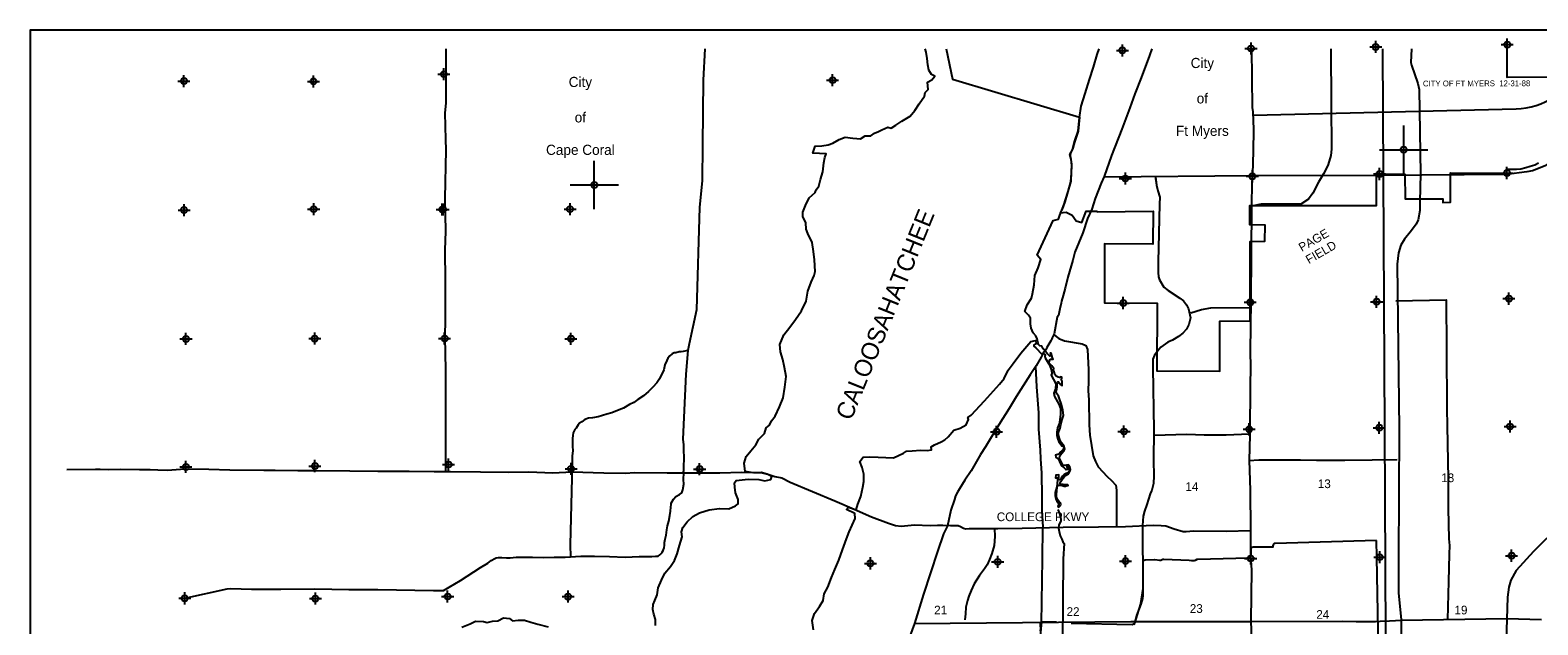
# Model space of a CAD drawing. Extents: x 164447 to 260447, y 765761 to 829592.
# Tile 14 of 16: x 164447 to 226811, y 804994 to 829592. Entities that reach past the tile are written whole.
import ezdxf
from ezdxf.enums import TextEntityAlignment as Align

# ---------------------------------------------------------------- set-up
doc = ezdxf.new("R2010")
doc.units = 0
doc.header["$LTSCALE"] = 800
doc.header["$PDMODE"] = 34
doc.header["$PDSIZE"] = 250
for name, pattern in [('DASHED', [0]), ('LTYPE0', [0]), ('STREAM', [0])]:
    doc.linetypes.add(name, pattern=pattern)
doc.layers.get('0').update_dxf_attribs({"linetype": 'CONTINUOUS'})
for name, color, linetype in [('700', 7, 'LTYPE0'), ('BORDER', 1, 'CONTINUOUS'), ('CITY', 14, 'DASHED'), ('MAJROADS', 9, 'CONTINUOUS'), ('RR', 13, 'CONTINUOUS'), ('SEC', 2, 'CONTINUOUS'), ('TEXT', 7, 'CONTINUOUS'), ('TRUNKS', 5, 'STREAM'), ('WATER', 4, 'CONTINUOUS'), ('WSHEDS', 3, 'CONTINUOUS')]:
    doc.layers.add(name, color=color, linetype=linetype)

# ---------------------------------------------------------------- blocks, each defined once
blk = doc.blocks.new('TICK')
at = {"color": 0}
for points in [[(500, 0), (500, 1000)], [(0, 500), (1000, 500)]]:
    blk.add_lwpolyline(points, dxfattribs=at)
blk.add_point((500, 500), dxfattribs=at)

msp = doc.modelspace()

# ---------------------------------------------------------------- linework, layer by layer
at = {"layer": '700', "color": 0}
msp.add_line((211000.455252, 823462.115235), (211039.610424, 823185.913297), dxfattribs=at)
at = {"layer": 'BORDER', "color": 0}
msp.add_lwpolyline([(164447.020738, 766591.706349), (260447.020738, 766591.706349), (260447.020738, 829591.706349), (164447.020738, 829591.706349)], close=True, dxfattribs=at)
at = {"layer": 'CITY', "color": 0}
for points in [[(202337.04706, 828822.980188), (202594.425116, 827569.691756), (207856.035872, 825994.651083), (207790.266067, 825406.836701), (207641.608236, 824954.608467), (207580.82256, 824717.074259), (207482.646777, 824505.768005), (207463.898887, 824406.240027), (207486.766995, 824312.561854), (207525.324593, 824059.508808), (207490.626477, 823349.448809), (207348.344186, 822817.049562), (207249.133556, 822495.150465), (207134.611912, 822186.162686), (207057.338555, 822041.254977), (207301.16256, 822058.241214), (207545.703239, 821937.242949), (207709.094802, 821707.226743), (207945.430866, 821635.838443), (208122.103447, 822104.858564), (208564.264244, 822104.858564), (208582.511217, 822076.479624), (210897.197966, 822103.346474), (210892.376197, 820733.257724), (208888.367575, 820746.825105), (208889.117075, 818314.908874), (211063.826302, 818296.861494), (211055.930282, 815499.773256), (213662.648946, 815481.470296), (213660.828284, 817553.252237), (214916.94182, 817565.942625), (214907.91813, 820850.56569), (215521.529033, 820859.58938), (215532.401591, 821530.463208), (214899.192004, 821541.174557), (214898.894441, 822339.474497), (220142.883703, 822343.096094), (220141.658179, 823629.86213), (221314.737845, 823638.885819), (221320.385153, 822611.116173), (222876.172716, 822619.091637), (222875.83617, 822465.806153), (223201.695133, 822473.192303), (223191.66531, 823684.004268), (225534.392554, 823682.163083), (225542.861665, 823844.17822), (225929.738805, 823843.694687), (226109.973536, 823861.655984), (226320.003175, 823907.686545), (226492.02296, 823966.991202), (226680.575957, 824026.275195), (226832.776552, 824102.137859)], [(228085.472572, 827651.911488), (225546.848332, 827636.380374), (225546.477085, 828822.980188)]]:
    msp.add_lwpolyline(points, dxfattribs=at)
at = {"layer": 'MAJROADS', "color": 0}
for points in [[(181640.645945, 828822.980188), (181643.440311, 827833.675899), (181642.544634, 826576.745586), (181597.61925, 826166.477709), (181631.414874, 825068.503409), (181636.640565, 824641.106294), (181604.980806, 822621.861265), (181628.604179, 821280.954224), (181606.033724, 820493.440307), (181613.51717, 819236.448162), (181611.075693, 817770.039769), (181595.338562, 816772.985939), (181608.943376, 816345.526992), (181627.279226, 815423.637943), (181627.805685, 814359.427464), (181633.743331, 812892.957239), (181633.527806, 811728.197281)], [(192348.940769, 828822.980188), (192290.092885, 827517.881316), (192261.662196, 824853.525552), (192250.375056, 823353.742632), (192133.25491, 822265.334548), (192009.182816, 818026.418351), (191705.2726, 816612.629168), (191644.604058, 816344.952947), (191561.755294, 815356.836744), (191449.34868, 812667.97552), (191449.34868, 812667.97552)], [(210840.594058, 828822.980188), (210742.619433, 828549.077867), (210408.970276, 827621.406639), (210144.270897, 826952.993575), (209938.905532, 826376.318042), (209605.565534, 825490.54243), (209178.633046, 824412.727136), (208878.871374, 823535.08332), (208751.205902, 823267.878857), (208503.450265, 822624.479499), (208357.728074, 822181.437113), (208187.301338, 821797.234085), (207990.191432, 821203.738474), (207665.91071, 820410.071385), (207579.70803, 820083.9039), (207502.502793, 819841.465815), (207442.179467, 819615.662313), (207373.415185, 819381.541519), (207252.7067, 818921.555391), (207175.006807, 818612.08432), (207106.304357, 818386.342649), (207097.245082, 818294.234126), (207045.239047, 818059.989668), (206984.606561, 817792.29055), (206933.775333, 817717.249433), (206803.018261, 817031.08881), (206743.560583, 816922.593032), (206717.990389, 816864.124666), (206709.302106, 816822.290882), (206666.78817, 816738.80881), (206505.606205, 816471.851675), (206454.589482, 816371.673189), (206361.61531, 816263.424739), (206268.022819, 816071.385057), (206055.824131, 815704.249436), (205810.10895, 815337.361143), (205233.527052, 814419.862167), (204945.050607, 813935.975309), (204521.147886, 813268.737053), (204207.47224, 812776.656567), (203969.76519, 812359.431703), (203757.875662, 812034.191698), (203375.806725, 811358.265159), (203113.209634, 810974.742283), (202884.376363, 810624.488573), (202799.533987, 810482.661798), (202722.94707, 810324.014945), (202679.938478, 810173.499887), (202534.27812, 809738.836625), (202395.451084, 809094.63345), (202225.333508, 808752.326039), (201977.021383, 808033.514571), (201402.511744, 806261.283195), (201024.864683, 805049.030939), (200836.628556, 804522.506481)], [(239659.734963, 829125.78601), (237457.25252, 829120.251986), (234803.139773, 829119.320624), (233653.387935, 829063.086557), (233231.142487, 829009.431172), (232918.257192, 828900.699838), (232309.840542, 828621.104587), (231896.815535, 828295.54948), (227548.876036, 824270.768242), (227303.140859, 824083.408268), (227108.240514, 823981.46881), (226596.539609, 823778.832206), (226362.160759, 823725.260804), (225507.739139, 823624.046956), (220256.997793, 823575.631249), (214986.639389, 823563.389755), (208874.440157, 823507.764779)], [(214962.573927, 828822.980188), (214993.369725, 826398.399708), (215025.514174, 826213.822794), (215045.233215, 825484.70305), (215030.192906, 824588.261548), (215014.77904, 823641.548808), (214987.153039, 823306.593993), (214962.987076, 822309.672273), (214942.228158, 818388.453375), (214918.409256, 816310.637758), (214921.744774, 815631.913773), (214908.011915, 814911.421607), (214893.318667, 812934.086209), (214892.758332, 812858.67935), (214868.094292, 811794.729311), (214909.213381, 810562.7104), (214922.208393, 808928.708355), (214930.996254, 807856.130739), (214960.027727, 807252.626833), (214944.587365, 805174.748957), (215017.201812, 802543.202597)], [(218249.033332, 828822.980188), (218258.122777, 826543.188888), (218277.51279, 824666.113342), (218250.422007, 824406.56357), (218181.627017, 824172.465108), (218121.589042, 823988.575643), (217943.11459, 823654.752811), (217739.377998, 823304.361798), (217501.306968, 822845.30023), (217323.526139, 822603.642829), (217011.875671, 822388.130361), (215369.592209, 822392.110788), (214962.987076, 822309.672273)], [(221581.459343, 828822.980188), (221581.519372, 828818.376406), (221555.833316, 828259.038095), (221586.564831, 828136.812027), (221846.728835, 827386.694813), (221898.098215, 827132.352687), (221958.542532, 823650.224735), (221928.826574, 822499.350261), (221935.009997, 822125.554331), (221857.160295, 821742.621942), (221773.394445, 821563.604163), (221578.9243, 821307.770298), (221301.401107, 820942.861399), (221146.979709, 820694.613675), (221047.901535, 820385.844785), (220995.15484, 819916.717981), (221071.486335, 813090.817618), (221052.917371, 807738.831769), (221048.408766, 806315.894647), (221153.031255, 805207.619679), (221153.031255, 798262.936168)], [(210991.252871, 823527.029147), (211039.610424, 823185.913297), (211089.144366, 822947.57845), (211168.327919, 822676.96429), (211161.479984, 822397.234037), (211113.134601, 820595.015036), (211101.274168, 820019.547251), (211102.646231, 819565.857485), (211122.815684, 819387.77905), (211159.562658, 819267.49025), (211346.332024, 818963.802512), (211524.820293, 818828.079193), (212007.245729, 818511.3855), (212147.968737, 818396.032773), (212274.214417, 818232.861866), (212354.436624, 818064.164278), (212438.535884, 817687.57572), (212379.791577, 817414.370069), (212283.892982, 817221.485935), (212132.406773, 817065.142597), (211953.004563, 816915.079473), (211703.761436, 816775.720971), (211508.942554, 816681.77497), (211223.138264, 816484.830491), (211142.287238, 816395.718734), (210951.895284, 816147.837594), (210892.272731, 815984.562338), (210886.79182, 815642.86243), (210922.347078, 813052.351118), (210915.450641, 811787.325497), (210925.022338, 811157.677856), (210915.82982, 810843.995777), (210840.996771, 810560.961232), (210777.560781, 810415.711986), (210641.188277, 809977.416007), (210534.422133, 809698.704042), (210482.304257, 809487.386584), (210462.427482, 809105.861952), (210461.314923, 808408.371757), (210478.314874, 807330.968346), (210473.403206, 806193.947558), (210452.523167, 806089.031354), (210384.281441, 805844.709122), (210210.745564, 805380.16313), (210162.323543, 805210.012248), (210096.320951, 804989.696409)], [(220932.661463, 818393.248449), (220941.040586, 818393.186617), (223019.495965, 818436.506144), (223037.92545, 816391.752753), (223053.325166, 813936.422326), (223056.448569, 813224.135022), (223098.902448, 811028.371918), (223106.695054, 809813.275389), (223122.557623, 808556.221412), (223153.971828, 808271.083895), (223142.995761, 807919.222552), (223117.890194, 806788.164583), (223072.811117, 805221.515872)], [(212450.686476, 817899.300493), (212899.806752, 818040.619147), (213280.229113, 818108.690762), (214923.230685, 818125.922294)], [(206765.739939, 817015.90974), (206999.693627, 816831.65544), (207234.543409, 816735.329163), (207960.88895, 816624.001088), (208110.053461, 816552.530909), (208188.277304, 816383.853687), (208223.728426, 815548.089415), (208224.733906, 815058.429094), (208214.910049, 814682.797726), (208234.919095, 814292.872323), (208250.511289, 813273.441838), (208278.045379, 812837.472595), (208411.253419, 811984.723487), (208508.849931, 811755.891682), (208622.494453, 811532.892044), (208998.090128, 811127.351349), (209174.315278, 810965.669662), (209348.175481, 810768.037785), (209388.104552, 810567.773687), (209376.826956, 809068.959823)], [(191644.604058, 816344.952947), (191462.977762, 816297.949928), (191379.124698, 816290.189125), (191295.333466, 816290.807445), (191160.958335, 816249.901141), (191085.484394, 816242.078506), (191009.763125, 816200.739378), (190908.595327, 816117.69013), (190824.123943, 816026.138095), (190781.486343, 815925.897776), (190696.396639, 815750.554509), (190661.334346, 815541.323757), (190627.323197, 815474.538099), (190550.798112, 815324.270369), (190474.273027, 815174.00264), (190364.107786, 815007.223991), (190203.544141, 814824.058089), (190017.843126, 814641.077682), (189823.82482, 814466.538231), (189588.034563, 814309.066186), (189411.207327, 814193.056933), (189242.944711, 814102.123218), (188990.519871, 813961.533084), (188738.404191, 813862.838565), (188503.046757, 813764.020383), (188301.514976, 813706.850488), (187948.787985, 813600.518831), (187705.42242, 813552.03722), (187537.716292, 813536.515613), (187394.900206, 813487.292018), (187260.154082, 813396.110975), (187167.489071, 813329.758141), (187116.719676, 813263.096147), (187031.939132, 813129.648496), (186981.231569, 813071.365626), (186913.147439, 812929.415187), (186895.585376, 812820.61025), (186886.340605, 812703.364357), (186885.165797, 812544.161016), (186883.867325, 812368.199428), (186891.009808, 812200.555132), (186864.202975, 811974.504302), (186862.780839, 811781.784468), (186861.667863, 811630.96025), (186780.144778, 808304.763928)], [(206031.498603, 815676.240166), (206075.441874, 814838.022163), (206151.127112, 813764.956332), (206154.443871, 813094.622357), (206223.205942, 812214.322624), (206237.242086, 811853.92558), (206274.705083, 811267.122362), (206300.815991, 810286.598375), (206296.703421, 809742.003427), (206333.217363, 809029.524452)], [(191449.34868, 812667.97552), (191476.430658, 812443.244094), (191475.56501, 812325.936369), (191474.266538, 812149.974781), (191489.849976, 811990.647776), (191479.739557, 811756.094159), (191470.680282, 811663.985635), (191469.629138, 811521.540541), (191468.392498, 811353.958077)], [(210953.717564, 812869.326901), (210945.091113, 812835.87224), (212286.121818, 812876.253859), (213014.981873, 812854.116229), (213919.989011, 812855.817496), (214875.580049, 812899.043387)], [(165970.415778, 811420.970955), (167155.018756, 811428.477323), (167347.721583, 811427.022106), (167707.992087, 811424.301482), (168194.064889, 811437.388571), (168973.128042, 811414.747664), (169417.245654, 811419.772721), (169727.182585, 811409.053336), (170129.218467, 811389.259593), (170841.823983, 811442.530303), (171838.851656, 811435.001136), (172710.013762, 811403.285871), (174109.203858, 811392.719729), (174578.393351, 811389.176591), (175516.772337, 811382.090316), (176187.043042, 811377.028691), (177670.016976, 811365.829845), (178834.612326, 811357.035271), (180124.883432, 811347.291642), (181155.424641, 811339.509394), (181624.614134, 811335.966256), (181834.136999, 811342.762882), (183074.011262, 811316.642108), (184247.048266, 811316.162647), (185076.571533, 811318.27727), (186065.031012, 811285.676221), (186869.672209, 811321.49419), (188176.510272, 811286.488869), (189089.627567, 811262.835637), (189425.016, 811293.81836), (190799.007674, 811275.063645), (192977.577276, 811283.748514), (193874.317424, 811310.492126), (194385.272296, 811289.875869), (194728.722762, 811278.903402), (194996.388152, 811218.230065), (195247.106963, 811132.548118), (195539.907504, 811071.68497), (195882.155834, 810901.523211), (197727.957786, 810116.729161), (198529.751819, 809775.519858), (199247.951825, 809460.07841), (199958.153069, 809194.970535), (200242.322145, 809100.657123), (200476.727081, 809073.750402), (201030.143304, 809128.223248), (201675.152317, 809106.594666), (201985.279059, 809121.010432), (202194.675383, 809111.050291), (202521.432352, 809108.582748), (202722.513563, 809107.064261), (202831.432553, 809106.241747), (202931.593537, 809055.2122), (203048.448018, 808995.677729), (203157.177196, 808969.720064), (203291.357878, 808985.464506), (203567.844544, 808983.376586), (204472.709995, 808976.543392), (205478.305863, 808994.086105), (207179.497398, 809031.512534), (208637.525992, 809045.638651), (209760.419233, 809062.29558), (210900.322323, 809112.339504), (211235.457675, 809109.808691), (211427.970692, 809083.218322), (211770.661914, 808971.70525), (212146.803401, 808851.560712), (212264.100774, 808850.674928), (212565.975673, 808881.910732), (213914.832196, 808863.345827), (214920.554604, 808897.645309)], [(181624.614134, 811335.966256), (181614.048952, 811359.639524)], [(181633.527806, 811728.197281), (181622.428075, 811359.577692)], [(186862.780839, 811781.784468), (186867.821034, 811329.249983)], [(214868.094292, 811794.729311), (215269.863466, 811823.547681), (216124.534033, 811817.240817), (216476.457208, 811814.643873), (216987.645556, 811819.251244), (217657.91358, 811805.92556), (218822.673538, 811805.710035), (219954.040666, 811822.500085), (220993.175608, 811831.591163)], [(170842.574918, 806091.937761), (172595.147995, 806482.240738), (172746.095876, 806497.886008), (173600.642779, 806474.820898), (174815.677476, 806474.234381), (176223.493839, 806480.604851), (177622.745582, 806461.899784), (178829.339324, 806452.995976), (181125.033586, 806410.916638), (181544.051578, 806416.204161), (182250.989528, 806829.966433), (183076.10085, 807360.170782), (183379.171421, 807550.664664), (183514.041209, 807658.603954), (183665.421914, 807732.903086), (183724.323105, 807765.986755), (183808.176169, 807773.747558), (183950.683095, 807781.075538), (184151.72022, 807771.212446), (184302.544438, 807770.09947), (184554.10363, 807793.38188), (184864.131189, 807791.094096), (185232.81261, 807788.373488), (185693.664386, 807784.972728), (186121.123334, 807798.577542), (186581.97511, 807795.176782), (187219.159466, 807840.752289), (187797.257135, 807828.106758), (188408.871297, 807815.213899), (189053.94012, 807793.694588), (189640.726072, 807822.882841), (190168.610834, 807818.987425), (190311.179593, 807834.694527), (190428.487318, 807833.828879), (190495.953127, 807891.988086), (190555.039814, 807950.209124), (190588.927298, 808000.236535), (190631.317571, 808066.960361), (190674.078835, 808183.958926), (190691.579065, 808284.38474), (190692.444713, 808401.692465), (190710.192271, 808535.634773), (190753.324527, 808702.908077), (190780.069529, 808920.579784), (190814.822662, 809087.91492), (190866.519537, 809280.263762), (190901.767326, 809514.631884), (190928.265, 809698.787098), (190946.198054, 809857.866775), (190963.821949, 809975.050836), (190964.254773, 810033.704698), (191057.599936, 810192.227887), (191158.95323, 810300.414505), (191310.4576, 810391.471884), (191403.122611, 810457.824718), (191445.945707, 810583.202406), (191489.510787, 810809.129572), (191465.857386, 811010.414025)], [(191465.857386, 811010.414025), (191484.656088, 811286.801427)], [(191484.656088, 811286.801427), (191468.392498, 811353.958077)], [(204338.655854, 808977.555717), (204344.566696, 808650.735478), (204316.58438, 808273.898017), (204221.891345, 807939.458639), (204136.272668, 807697.118211), (204034.087034, 807480.039476), (203923.902639, 807313.294314), (203712.355123, 807038.389406), (203500.301445, 806696.457428), (203372.474497, 806412.541433), (203278.540706, 806178.64266), (203218.500073, 805994.761108), (203149.448352, 805727.158989), (203130.603664, 805450.798864), (203103.570403, 805199.637161)], [(206243.141648, 804750.756782), (206275.870567, 805068.290257), (206320.372876, 807716.345711), (206333.217363, 809029.524452)], [(186780.144778, 808304.763928), (186792.974266, 807801.74543)], [(227179.156172, 808583.749497), (226631.835969, 808023.731558), (225916.350207, 807239.588825), (225690.397533, 806836.181497), (225607.591393, 806555.226779), (225553.375844, 806138.07781), (225532.159967, 805232.941033), (225465.121543, 802969.242467)], [(226966.883617, 805208.326592), (225526.246338, 805240.995587), (221174.72814, 805179.418557), (220680.724873, 805144.481617), (220294.877661, 805132.425297), (220102.810676, 805112.398404), (219301.446276, 805118.566712), (218736.011043, 805134.322044), (214974.580518, 805122.691311), (209970.086013, 805115.734626), (201018.036884, 805029.932569)], [(206235.937333, 804910.021955), (206245.491264, 805069.163464)]]:
    msp.add_lwpolyline(points, dxfattribs=at)
msp.add_lwpolyline([(215029.321667, 826073.039185), (225917.853056, 826337.511727, 0.144825), (227481.091522, 826841.596865), (229798.468328, 828425.583525, -0.367714), (231380.755871, 828258.587681), (231603.814585, 828024.325667)], format="xyb", dxfattribs=at)
at = {"layer": 'RR', "color": 0}
msp.add_lwpolyline([(220381.346032, 828822.980188), (220465.278518, 813085.568948), (220564.345344, 793119.148886), (220592.086724, 792723.163534), (220663.816695, 792315.150697), (220835.556514, 791935.07082), (221047.308556, 791578.963067), (233547.559565, 771862.432318)], dxfattribs=at)
at = {"layer": 'SEC', "color": 0}
for p in [(209625.959663, 828753.59005), (214946.744727, 828833.674496), (220108.252048, 828897.865141), (225546.423557, 828994.070419), (170806.996024, 827484.336082), (176168.167532, 827472.132149), (181557.987682, 827769.545999), (197639.195654, 827521.862389), (220264.104079, 823643.697497), (225534.392554, 823682.163083), (209748.071625, 823457.712734), (215001.876019, 823546.538689), (170813.709372, 822149.539252), (176174.77299, 822187.035274), (181493.679499, 822174.50535), (181527.183841, 822174.320896), (186779.220007, 822187.288137), (209661.499005, 818305.400984), (214914.985555, 818335.579123), (220143.291921, 818357.51522), (225615.158093, 818487.051912), (170891.891736, 816819.870626), (176219.732017, 816833.029699), (181589.94646, 816838.247194), (186816.716029, 816826.224519), (204421.207043, 812979.93581), (209691.3593, 812993.266617), (214869.759358, 813082.501228), (220249.101426, 813145.511312), (225661.911126, 813199.961511), (170888.53103, 811525.65324), (176224.92287, 811563.883651), (181754.150523, 811625.902056), (186820.97586, 811448.208664), (192140.264583, 811436.2964), (199205.414173, 807537.038785), (204467.460608, 807600.684555), (209754.460196, 807630.681069), (214932.951067, 807736.672198), (220270.356431, 807791.531053), (225725.102834, 807854.132481), (181715.471697, 806166.09979), (186699.380901, 806163.790493), (170842.574923, 806091.93779), (176245.242287, 806078.946731)]:
    msp.add_point(p, dxfattribs=at)
at = {"layer": 'TRUNKS', "color": 0}
msp.add_lwpolyline([(206951.15301, 809767.479449), (207021.572525, 809593.069035), (207081.211442, 809377.147168), (207081.508044, 809285.463061), (207001.247172, 809128.029012), (206977.672508, 808992.608124), (207004.319933, 808852.98375), (207057.296994, 808671.967977), (207121.033467, 808539.012522), (207160.672692, 808432.174844), (207217.648441, 808364.686852), (207182.614422, 807722.778044), (207145.966223, 804205.88226)], dxfattribs=at)
at = {"layer": 'WATER', "color": 0}
for points in [[(190309.266645, 804969.364172), (190310.90368, 805212.270197), (190245.419257, 805438.875678), (190204.837246, 805631.807531), (190214.568103, 805832.776757), (190291.08172, 805999.790109), (190384.855523, 806242.075189), (190428.598704, 806518.203246), (190556.441281, 806844.023227), (190700.810199, 807136.22603), (190937.202987, 807411.055749), (191097.985348, 807652.889234), (191208.737088, 807928.565695), (191311.564354, 808271.307164), (191414.504519, 808630.800773), (191382.411476, 808840.428316), (191450.661923, 809024.250257), (191619.763905, 809257.651222), (191855.817995, 809482.224522), (192133.18794, 809622.754877), (192536.142483, 809754.06242), (192963.71719, 809809.815986), (193348.959953, 809798.84324), (193626.216999, 809922.621455), (193735.613952, 809997.272241), (193736.85584, 810181.545777), (193621.453695, 810458.746373), (193589.530001, 810693.502126), (193582.33937, 810869.456042), (193650.025322, 810969.517284), (194144.552138, 811016.443184), (194588.427389, 811005.075293), (194839.370787, 810953.12539), (195090.991579, 811001.688325), (195125.399049, 811135.479644), (194933.370388, 811228.91475), (194682.483439, 811289.240723), (194347.384197, 811283.122632), (194021.056171, 811335.58058), (193981.49025, 811679.28169), (194067.11378, 811955.127499), (194261.343971, 812188.359116), (194464.063131, 812438.286424), (194582.908694, 812672.026086), (194827.451753, 812913.295077), (194895.984447, 813138.997366), (195030.735407, 813246.983082), (195107.361924, 813430.748573), (195267.862038, 813630.701709), (195437.92366, 814006.495862), (195599.665663, 814390.722534), (195661.233524, 814825.883018), (195722.801385, 815261.043503), (195649.956982, 815638.47469), (195576.773883, 815965.649458), (195486.838644, 816292.937125), (195455.366546, 816594.701437), (195617.164997, 816987.304178), (195870.592172, 817303.901348), (196098.947586, 817629.043935), (196352.600558, 817979.145384), (196547.959739, 818379.898397), (196609.358251, 818789.930672), (196745.972044, 819174.326693), (196881.851994, 819449.833805), (196916.428813, 819608.753334), (196886.142153, 820086.415112), (196846.576232, 820430.116222), (196790.483969, 820807.43451), (196608.69421, 821177.22347), (196551.303609, 821361.892153), (196527.925333, 821621.719666), (196404.03422, 821882.224572), (196413.652178, 822066.441659), (196524.403918, 822342.11812), (196668.885735, 822651.073062), (196921.691965, 822875.533463), (196955.986537, 822992.572643), (197065.891535, 823142.608057), (197143.082547, 823410.134246), (197228.988325, 823727.860404), (197281.78497, 824104.44485), (197316.756935, 824321.996867), (197368.029444, 824472.427427), (196823.810704, 824509.600922), (196917.866754, 824793.766352), (197194.333507, 824800.279589), (197462.706438, 824848.729625), (197647.48802, 824922.872365), (197908.162275, 825071.891688), (198160.121763, 825170.711042), (198478.130169, 825126.685613), (198645.538666, 825108.804484), (198787.875404, 825099.468774), (198989.691372, 825215.378964), (199215.845257, 825213.854828), (199367.404806, 825330.103715), (199535.377799, 825395.983285), (199678.279031, 825470.408272), (199921.918899, 825577.660145), (200064.029838, 825534.820155), (200249.206566, 825667.595384), (200509.99372, 825833.366847), (200846.3913, 826032.134544), (201040.67794, 826273.742231), (201218.38179, 826540.591027), (201446.680754, 826857.357544), (201472.825054, 827007.957453), (201590.993223, 827141.184277), (201559.521125, 827442.948589), (201744.415605, 827533.843468), (201871.129192, 827692.142053), (201729.187601, 827760.110253), (201613.108062, 827936.798011), (201572.695399, 828154.858074), (201557.693193, 828414.629137), (201509.186708, 828674.625999), (201470.694582, 828822.980188)], [(196851.460185, 804792.398833), (196794.938249, 805169.517686), (196888.669248, 805462.068445), (197099.624946, 805753.968853), (197243.31638, 805996.001733), (197295.088507, 806272.038375), (197447.338948, 806547.517572), (197591.913001, 806948.641116), (197736.115424, 807282.779118), (197897.342956, 807667.063369), (198042.056369, 808093.306491), (198212.075176, 808552.903024), (198330.925753, 808845.314422), (198449.636969, 809112.606242), (198568.394639, 809388.271254), (198552.856048, 809606.067175), (198218.7645, 809758.642791), (198294.680679, 809858.703023), (198612.304563, 809756.45947), (198680.544354, 809982.164048), (198807.907485, 810299.64857), (198893.776281, 810684.350904), (198928.616208, 810926.987682), (198930.288539, 811228.422624), (198856.462773, 811505.15607), (198765.751261, 811756.862845), (198900.651419, 811923.583443), (199151.940112, 811938.936219), (199528.687335, 811928.472613), (200156.58389, 811908.242204), (200567.892319, 812090.176218), (200702.327941, 812173.164888), (200928.497054, 812188.657025), (201280.356968, 812220.198744), (201556.625877, 812210.292581), (201724.229095, 812234.483087), (201716.552707, 812360.127433), (201859.361521, 812443.069649), (202136.327236, 812558.761379), (202287.555697, 812650.030334), (202422.177133, 812766.511776), (202649.786309, 813041.572891), (202918.23947, 813132.191495), (203161.80532, 813264.815425), (203263.537882, 813490.334188), (203230.463194, 813565.878738), (203364.991723, 813665.613794), (203920.920658, 814257.044544), (204544.39258, 814948.58198), (204729.949977, 815190.382592), (204907.691626, 815532.707971), (205101.808031, 815807.954901), (205430.731687, 816233.176043), (205835.339254, 816716.591453), (206028.108504, 816749.01579), (206040.176832, 816723.865606), (206053.48642, 816658.419329), (206053.613536, 816619.12614), (205959.91596, 816566.431557), (205966.59194, 816527.159554), (206049.784334, 816453.20744), (206295.115661, 816194.22674), (206356.097161, 816238.083574), (206439.353113, 816144.484866), (206419.847757, 816100.762209), (206426.601419, 816037.477702), (206556.066646, 815830.513637), (206615.267722, 815749.934977), (206690.229696, 815520.964814), (206701.561126, 815392.205781), (206673.408694, 815322.259418), (206871.025738, 814967.073337), (206865.161883, 814755.305521), (206784.985754, 814571.676014), (206798.309467, 814501.863827), (206818.139672, 814445.170556), (206991.638282, 814122.651118), (207059.888966, 813943.867733), (207067.186398, 813712.495694), (207043.957771, 813470.110014), (207011.757217, 813301.916553), (206942.396996, 813148.883725), (206918.928262, 812980.718512), (206908.52901, 812821.327491), (206941.633494, 812710.102718), (206992.307547, 812566.190116), (207128.194524, 812398.540427), (207167.523023, 812387.752767), (207200.401524, 812346.382553), (207209.316955, 812289.653972), (207174.545039, 812241.515972), (207074.432775, 812147.324059), (206998.340078, 812051.026873), (206865.321065, 812006.936995), (206874.300054, 811930.561819), (206963.963631, 811880.643396), (207018.95416, 811752.025603), (207078.282352, 811632.153753), (207135.286349, 811555.933941), (207220.63345, 811490.720709), (207266.659115, 811434.112181), (207301.649952, 811414.578578), (207362.723257, 811430.056997), (207362.582018, 811473.716096), (207329.696454, 811517.269266), (207342.681193, 811552.238917), (207355.743613, 811563.196063), (207377.629658, 811545.803043), (207425.77472, 811508.848172), (207426.113694, 811404.066335), (207404.566622, 811316.677517), (207334.888613, 811261.877661), (207212.805561, 811211.274228), (207145.367002, 811139.017794), (207095.420331, 811058.086036), (207071.563189, 811009.983345), (207021.390535, 810998.906146), (206973.287845, 811022.763287), (206994.919659, 811083.956645), (206996.890756, 811149.452355), (207001.094241, 811199.674443), (206867.976361, 811186.145934), (206859.583515, 811081.335849), (206929.480445, 811068.464102), (206947.148881, 811005.214904), (206930.250198, 810830.522012), (206908.851428, 810697.291141), (206846.294301, 810465.69312), (206846.689771, 810343.447643), (206875.491903, 810212.562151), (206910.765218, 810105.71035), (206976.479849, 810036.067651), (206991.866463, 810003.37276), (206983.297068, 809953.136548), (206952.898123, 809902.829717), (206970.46063, 809872.324844), (207001.050248, 809863.691891), (207059.778172, 809929.371212), (207074.868184, 809988.36043), (207070.346911, 810036.371315), (207006.892917, 810082.008572), (206947.642407, 810177.867917), (206897.09547, 810282.487329), (206898.939451, 810387.276229), (206930.730411, 810682.081076), (206952.34104, 810749.823299), (206978.444694, 810778.286457), (207046.130421, 810774.139467), (207137.885148, 810752.60652), (207223.091011, 810731.052387), (207273.284851, 810735.580722), (207347.448823, 810753.284468), (207380.171962, 810759.939262), (207366.975365, 810790.45826), (207290.607251, 810779.296316), (207072.212889, 810809.15149), (207039.355574, 810843.97284), (207045.812633, 810872.37244), (207080.556301, 810929.24226), (207163.141368, 811043.024272), (207247.951761, 811143.715615), (207300.20144, 811187.544201), (207402.623774, 811242.449987), (207456.893983, 811336.493599), (207482.799903, 811426.079495), (207456.272531, 811528.593634), (207414.612777, 811585.216285), (207390.522591, 811609.151108), (207314.161539, 811595.80621), (207205.056164, 811582.355383), (207165.649983, 811617.155547), (207115.194851, 811693.396545), (207029.45228, 811880.855254), (207033.500402, 811979.102351), (207126.979057, 812099.468537), (207218.338315, 812200.181067), (207246.50487, 812265.761521), (207215.590403, 812374.810401), (207173.895339, 812442.347827), (207112.51837, 812520.73647), (207042.211846, 812660.219604), (206998.107844, 812797.604527), (206967.242811, 812891.372722), (206990.951651, 812985.317466), (207051.601239, 813131.773183), (207086.062429, 813275.961201), (207133.388304, 813492.229103), (207189.636672, 813649.58547), (207167.016183, 813894.005805), (207089.800635, 814144.798456), (207041.288352, 814295.266984), (206979.593595, 814471.8886), (206918.23075, 814545.911333), (206883.020992, 814633.11654), (206917.61636, 814735.828414), (206925.995082, 814845.004409), (206923.501401, 814941.047365), (206942.964384, 814997.867751), (206958.110892, 815039.393329), (206984.292227, 815043.843982), (207021.57901, 814989.390162), (207085.096562, 814924.10631), (207124.488619, 814893.672056), (207135.396332, 814895.890321), (207132.64842, 815070.519654), (207090.875674, 815162.069585), (207127.872917, 815197.116918), (207127.73874, 815238.593062), (207062.214781, 815249.295978), (207029.569325, 815218.628679), (206964.010057, 815240.24637), (206887.479518, 815279.29239), (206837.066758, 815342.435659), (206812.814147, 815416.578446), (206784.17444, 815497.255973), (206766.520128, 815556.139261), (206788.2155, 815597.686025), (206707.086007, 815708.755435), (206597.606348, 815811.00122), (206612.569245, 815909.283626), (206625.497487, 815961.716916), (206669.093029, 815981.50475), (206734.588739, 815979.533654), (206762.960092, 815981.808414), (206740.946931, 816038.494623), (206677.005662, 816234.755772), (206642.071321, 816236.825735), (206646.54316, 816204.095535), (206648.860292, 816162.626453), (206655.52921, 816125.537405), (206618.46841, 816110.136667), (206583.399891, 816153.682775), (206511.136396, 816223.304288), (206447.597657, 816295.137005), (206355.51808, 816417.08588), (206289.711644, 816515.106994), (206211.06877, 816532.316403), (206154.114207, 816593.255531), (206129.819224, 816680.496047), (206107.523585, 816824.500454), (206041.639467, 816946.534073), (205929.441882, 817076.127754), (205855.105126, 817260.756079), (205822.634335, 817445.152136), (205823.935037, 817679.601535), (205749.226653, 817797.244318), (205591.018608, 817957.217601), (205684.610246, 818224.648781), (205861.980265, 818499.988618), (205913.287856, 818692.293331), (205973.944166, 819060.38864), (206009.573805, 819445.369696), (206136.936935, 819762.854219), (206256.066234, 820105.504774), (206097.951097, 820282.224442), (206759.050164, 821718.790225), (206985.405092, 821767.775134), (207036.573322, 821934.960269), (207121.513045, 822152.198746), (207214.965321, 822394.510348), (207274.553198, 822570.022222), (207376.936111, 822912.765684), (207488.017392, 823314.075043), (207515.180931, 823682.356166), (207533.646101, 823992.071394), (207501.593393, 824251.826186), (207452.469123, 824453.061536), (207562.389064, 824645.041073), (207656.538145, 825012.950568), (207792.739005, 825414.120565), (207854.510202, 825983.172502), (207915.677502, 826443.372933), (208086.114392, 826978.328201), (208265.110289, 827546.729787), (208435.454271, 828064.938669), (208589.098321, 828591.613652), (208661.407505, 828822.980188)], [(182300.897154, 804897.688815), (182645.275657, 805037.767574), (182872.163386, 805145.132346), (183198.773659, 805134.554747), (183349.260669, 805091.658308), (183567.377181, 805140.447041), (183793.700414, 805164.051114), (184029.020662, 805279.735507), (184280.133408, 805252.913813), (184405.153511, 805159.930303), (184631.476745, 805183.534377), (184899.510979, 805181.727994), (185150.285029, 805104.649882), (185451.315497, 805027.233073), (185869.385145, 804915.521692)]]:
    msp.add_lwpolyline(points, dxfattribs=at)
at = {"layer": 'WSHEDS', "color": 0}
for points in [[(220143.624707, 808479.995492), (215946.298824, 808364.71096, 0.406194), (215849.044407, 808264.748658), (215849.044407, 808212.039752), (215031.698433, 808205.34306, 0.424494), (214932.610876, 808101.031189), (214943.076216, 807858.735905, -0.419291), (214845.75528, 807754.454118), (212750.658546, 807700.258568, 0.099986), (212712.059822, 807691.417337), (212631.840651, 807655.161801, -0.075357), (212602.98656, 807647.050253), (212527.738385, 807637.700389, -0.069036), (212500.257608, 807638.091574), (212393.637744, 807654.433361, 0.027197), (212382.818951, 807655.49382), (211336.747471, 807700.846286, 0.16197), (211276.036614, 807683.531666), (211249.47963, 807665.403083, -0.189718), (211178.05897, 807649.132278), (210972.689323, 807680.377885, 0.046146), (210954.302128, 807681.459558), (210567.373071, 807668.505824, 0.404445), (210470.719028, 807568.561817), (210470.719028, 807049.622738), (210470.719028, 806514.69431, -0.035997), (210469.685088, 806500.351402), (210380.044127, 805881.828769, -0.042202), (210376.230795, 805865.415239), (210232.075512, 805419.434834, 0.004298), (210231.560852, 805417.794558), (210125.169561, 805068.223175, -0.335332), (210027.618492, 804997.35708), (207501.412936, 805044.951192)], [(220282.697941, 798676.017171), (220243.320479, 802498.007586, 0.002002), (220243.309023, 802498.808277), (220146.362908, 807792.852791, -0.003585), (220146.346933, 807794.286722), (220143.624707, 808479.995492, 0.004082)]]:
    msp.add_lwpolyline(points, format="xyb", dxfattribs=at)
msp.add_lwpolyline([(206901.208905, 805098.122007), (206275.870567, 805118.290257), (206197.536112, 804248.31855), (206050.429943, 803845.586312), (206050.429943, 803577.748491), (206073.303203, 803310.722399), (206247.369517, 802884.521188), (206247.369517, 802356.723128), (206247.369517, 801553.209663)], dxfattribs=at)

# ---------------------------------------------------------------- block references
at = {"color": 0, "xscale": 2, "yscale": 2, "zscale": 2}
for p in [(220264.104074, 823643.697469), (186779.220002, 822187.288109)]:
    msp.add_blockref('TICK', p, dxfattribs=at)

# ---------------------------------------------------------------- texts
at = {"layer": 'CITY', "color": 0}
for s, p in [('City', (212934.517055, 828024.609205)), ('City', (187206.903861, 827239.349483)), ('of', (212934.517055, 826559.349483)), ('of', (187206.903861, 825774.089762)), ('Ft Myers', (212934.517055, 825217.267758)), ('Cape Coral', (187206.903861, 824432.008036))]:
    msp.add_text(s, height=420, dxfattribs=at).set_placement(p, align=Align.CENTER)
msp.add_text('CITY OF FT MYERS  12-31-88', height=240, rotation=0.137773, dxfattribs=at).set_placement((222058.766909, 827263.893747))
at = {"layer": 'TEXT', "color": 0}
for s, p in [('PAGE', (217047.483989, 820416.383424)), ('FIELD', (217338.912561, 819911.614331))]:
    msp.add_text(s, height=360, rotation=30, dxfattribs=at).set_placement(p)
for s, p in [('14', (212232.951414, 810530.678033)), ('13', (217710.906454, 810649.76262)), ('18', (222815.725425, 810895.870767)), ('COLLEGE PKWY', (204431.099496, 809283.202688)), ('21', (201840.714969, 805425.918729)), ('23', (212415.549915, 805489.430509)), ('19', (223363.520929, 805425.918729)), ('22', (207318.670009, 805362.406949)), ('24', (217647.393931, 805243.322362))]:
    msp.add_text(s, height=360, dxfattribs=at).set_placement(p)
at = {"layer": 'WATER', "color": 0}
msp.add_text('CALOOSAHATCHEE', height=720, rotation=68, dxfattribs=at).set_placement((198407.965054, 813406.931012))

doc.saveas('drawing.dxf')
